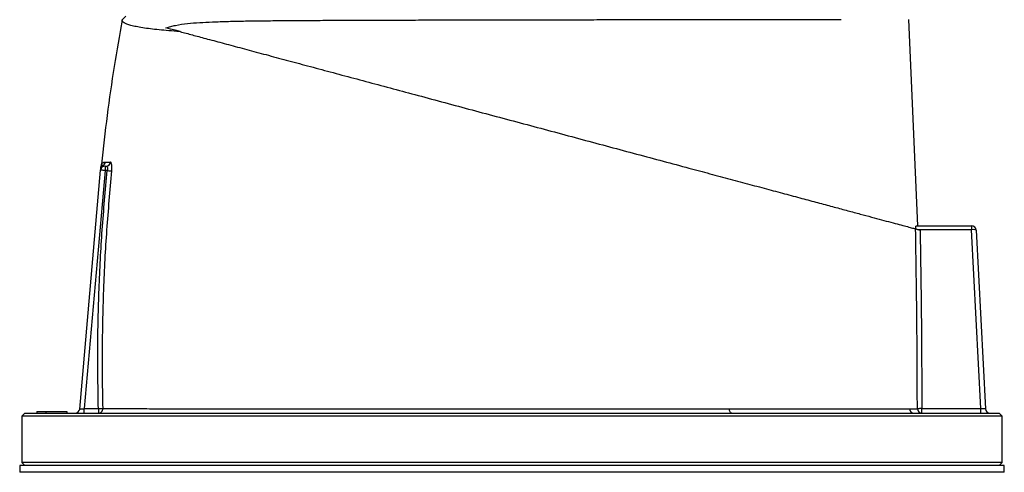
# Model space of a CAD drawing. Header units: millimetres. Extents: x 1225 to 2867, y 133 to 3867.
# Tile 8 of 9: x 1717 to 2375, y 3123 to 3425. Entities that reach past the tile are written whole.
import ezdxf

# ---------------------------------------------------------------- set-up
doc = ezdxf.new("R2010")
doc.units = ezdxf.units.MM

msp = doc.modelspace()

# ---------------------------------------------------------------- linework, layer by layer
at = {"color": 7, "linetype": 'Continuous', "lineweight": 25}
for p, q in [((1785.07, 3424.54), (1787.54, 3427)), ((2316.77, 3287), (2310.63, 3424.91)), ((1756.62, 3164.74), (1770.57, 3324.26)), ((1773.56, 3324), (1759.65, 3165)), ((1770.99, 3327.35), (1770.99, 3327.34)), ((1773.56, 3327), (1773.56, 3324)), ((1773.56, 3327), (1774.29, 3327)), ((1775.06, 3324), (1773.56, 3324)), ((2315.58, 3287), (2352.66, 3287)), ((2352.66, 3284.5), (2317.35, 3284.5)), ((2352.66, 3287), (2352.66, 3284.5)), ((2352.66, 3287), (2352.69, 3287)), ((2358.93, 3165), (2352.66, 3284.5)), ((2355.68, 3284.16), (2361.94, 3164.84)), ((1759.65, 3165), (1769.11, 3165)), ((1759.65, 3162), (1759.65, 3165)), ((1769.11, 3165), (1769.11, 3162)), ((2319.42, 3162), (2319.42, 3165)), ((2319.42, 3165), (2358.93, 3165)), ((2358.93, 3162), (2358.93, 3165)), ((1720.04, 3162), (1718.04, 3160)), ((1718.04, 3160), (1718.04, 3129)), ((2373.04, 3160), (1718.04, 3160)), ((1720.04, 3162), (2371.04, 3162)), ((1728.01, 3163), (1728.04, 3162)), ((1728.01, 3163), (1734.05, 3163)), ((1734.05, 3163), (1734.04, 3162)), ((1734.05, 3163), (1748.05, 3163)), ((1748.05, 3163), (1748.04, 3162)), ((2373.04, 3160), (2371.04, 3162)), ((2373.04, 3129), (2373.04, 3160)), ((1716.54, 3127), (1716.54, 3122.5)), ((2374.54, 3127), (1716.54, 3127)), ((1718.04, 3129), (1720.04, 3127)), ((2373.04, 3129), (1718.04, 3129)), ((2371.04, 3127), (2373.04, 3129)), ((2374.54, 3122.5), (2374.54, 3127))]:
    msp.add_line(p, q, dxfattribs=at)
at = {"color": 1, "linetype": 'Continuous', "lineweight": 25}
msp.add_line((2374.54, 3122.5), (1716.54, 3122.5), dxfattribs=at)
at = {"color": 7, "linetype": 'Continuous', "lineweight": 25, "flags": 128}
for points in [[(1823.75, 3416.76), (1820.46, 3417.64), (1817.31, 3418.49), (1814.31, 3419.29)], [(1773.56, 3324), (1772.98, 3324.05), (1772.42, 3324.1), (1771.9, 3324.15), (1771.45, 3324.19), (1771.08, 3324.22), (1770.8, 3324.24), (1770.63, 3324.26), (1770.57, 3324.26)], [(1775.06, 3324), (1775.55, 3323.95), (1776.04, 3323.9), (1776.49, 3323.86), (1776.9, 3323.82), (1777.27, 3323.78), (1777.57, 3323.75), (1777.8, 3323.73), (1777.96, 3323.71)], [(2352.82, 3284.51), (2352.74, 3284.5), (2352.66, 3284.5)], [(1756.62, 3164.74), (1756.68, 3164.74), (1756.85, 3164.76), (1757.13, 3164.78), (1757.51, 3164.82), (1757.97, 3164.86), (1758.49, 3164.9), (1759.06, 3164.95), (1759.65, 3165)], [(1769.11, 3165), (1769.61, 3165.01), (1770.1, 3165.03), (1770.56, 3165.04), (1770.98, 3165.05), (1771.35, 3165.06), (1771.65, 3165.07), (1771.88, 3165.07), (1772.03, 3165.08)], [(2319.42, 3165), (2318.87, 3165), (2318.33, 3164.99), (2317.83, 3164.99), (2317.39, 3164.98), (2317.02, 3164.98), (2316.73, 3164.98), (2316.53, 3164.98), (2316.43, 3164.98)], [(2361.94, 3164.84), (2361.88, 3164.85), (2361.71, 3164.86), (2361.43, 3164.87), (2361.06, 3164.89), (2360.6, 3164.91), (2360.08, 3164.94), (2359.51, 3164.97), (2358.93, 3165)], [(2192.38, 3162), (2192.09, 3162.05), (2191.81, 3162.21), (2191.55, 3162.46), (2191.32, 3162.8), (2191.13, 3163.22), (2190.98, 3163.7), (2190.87, 3164.23), (2190.83, 3164.78)]]:
    msp.add_lwpolyline(points, dxfattribs=at)
at = {"color": 7, "linetype": 'Continuous', "lineweight": 25}
for centre, radius, start, end in [((1770.78, 3329.99), 3, 298.59415, 354.2344), ((1774.26, 3329.96), 2.96, 270.5861, 354.8854), ((1773.56, 3324), 3, 90, 175), ((1773.61, 3324.71), 2.99, 117.80936, 174.97314), ((1773.76, 3326.26), 3, 158.52987, 174.98727), ((2340.81, 3285.13), 12.03, 357.04338, 8.95631), ((2352.69, 3284), 3, 3, 90), ((1769.07, 3164.97), 2.97, 270.71401, 2.09286), ((1753.63, 3165), 3, 270, 355), ((2314.06, 3164.97), 2.97, 181.37351, 269.4852), ((2319.43, 3165), 2.99, 180.36564, 269.90914), ((2364.93, 3165), 3, 183, 270)]:
    msp.add_arc(centre, radius, start, end, dxfattribs=at)
msp.add_ellipse((2352.69, 3284), major_axis=(3, 0.16), ratio=0.166667, start_param=0, end_param=1.518436, dxfattribs=at)
for points, knots in [([(1785.09, 3424.54), (1783.25, 3414.21), (1779.46, 3393.05), (1774.8, 3360.91), (1772.36, 3339.06), (1771.14, 3328.16)], [0, 0, 0, 0, 0.323091, 0.662083, 1, 1, 1, 1]), ([(1823.75, 3416.76), (1823.64, 3416.77), (1821.01, 3416.95), (1816.09, 3417.33), (1809.58, 3417.93), (1803.74, 3418.58), (1798.62, 3419.3), (1794.25, 3420.07), (1790.74, 3420.89), (1788.07, 3421.74), (1786.22, 3422.64), (1785.13, 3423.57), (1785.09, 3424.22), (1785.07, 3424.54)], [0, 0, 0, 0, 0.0043015, 0.1025559, 0.2008871, 0.2991405, 0.400327, 0.5015988, 0.6027856, 0.7014526, 0.8001202, 0.9000599, 1, 1, 1, 1]), ([(1814.31, 3419.29), (1815.39, 3419.64), (1817.56, 3420.35), (1822.28, 3421.33), (1828.65, 3422.26), (1836.76, 3422.85), (1845.79, 3423.26), (1856.01, 3423.63), (1867.43, 3423.88), (1879.44, 3424.04), (1892, 3424.15), (1905.18, 3424.23), (1918.99, 3424.31), (1933.4, 3424.38), (1948.26, 3424.43), (1963.49, 3424.48), (1979, 3424.52), (1995.36, 3424.56), (2012.55, 3424.6), (2030.54, 3424.63), (2048.65, 3424.67), (2066.73, 3424.7), (2084.67, 3424.73), (2102.4, 3424.75), (2119.87, 3424.78), (2137.04, 3424.8), (2153.8, 3424.83), (2170.05, 3424.85), (2185.73, 3424.87), (2200.8, 3424.88), (2215.21, 3424.9), (2228.87, 3424.92), (2241.87, 3424.93), (2254.22, 3424.94), (2261.71, 3424.95), (2265.45, 3424.96)], [0, 0, 0, 0, 0.009249, 0.018511, 0.04311, 0.067725, 0.092331, 0.122106, 0.15195, 0.181809, 0.211636, 0.241397, 0.27175, 0.302214, 0.332735, 0.363254, 0.393716, 0.424067, 0.457887, 0.491824, 0.525801, 0.559738, 0.593557, 0.627122, 0.660803, 0.694522, 0.728202, 0.761768, 0.795279, 0.828904, 0.862569, 0.896194, 0.929705, 0.964853, 1, 1, 1, 1]), ([(1823.75, 3416.76), (1826.43, 3416.04), (1831.78, 3414.61), (1841.14, 3412.1), (1851.67, 3409.28), (1863.52, 3406.11), (1876.13, 3402.73), (1889.43, 3399.16), (1903.48, 3395.4), (1918.27, 3391.44), (1933.75, 3387.29), (1949.71, 3383.01), (1966.05, 3378.63), (1983.03, 3374.08), (2000.64, 3369.36), (2018.82, 3364.49), (2037.17, 3359.58), (2055.55, 3354.65), (2073.99, 3349.71), (2092.41, 3344.77), (2110.78, 3339.85), (2128.89, 3335), (2146.62, 3330.25), (2162.91, 3325.88), (2177.8, 3321.89), (2191.38, 3318.26), (2204.53, 3314.73), (2217.18, 3311.34), (2229.26, 3308.1), (2240.61, 3305.06), (2251.19, 3302.23), (2260.98, 3299.61), (2270.05, 3297.17), (2278.37, 3294.95), (2285.89, 3292.93), (2292.73, 3291.1), (2298.88, 3289.45), (2304.36, 3287.98), (2308.94, 3286.76), (2312.56, 3285.78), (2314.44, 3285.28), (2315.2, 3285.08), (2315.28, 3285.06)], [0, 0, 0, 0, 0.02258, 0.045159, 0.070938, 0.096799, 0.122692, 0.148559, 0.174342, 0.200844, 0.227426, 0.254038, 0.280626, 0.307132, 0.335211, 0.363383, 0.391585, 0.419755, 0.447831, 0.476364, 0.504994, 0.533658, 0.562291, 0.590825, 0.614505, 0.638267, 0.662065, 0.685853, 0.709594, 0.73326, 0.756328, 0.779486, 0.80269, 0.825897, 0.849059, 0.872131, 0.897045, 0.922026, 0.947022, 0.971989, 0.99689, 1, 1, 1, 1]), ([(1773.77, 3329.69), (1774.25, 3329.69), (1775.21, 3329.69), (1776.54, 3329.69), (1777.2, 3329.69)], [0, 0, 0, 0, 0.499638, 1, 1, 1, 1]), ([(1777.96, 3323.71), (1778, 3324.15), (1778.09, 3325.24), (1778.09, 3326.91), (1777.93, 3328.45), (1777.63, 3329.5), (1777.34, 3329.63), (1777.2, 3329.69)], [0, 0, 0, 0, 0.13951, 0.349195, 0.563814, 0.782196, 1, 1, 1, 1]), ([(1769.11, 3165), (1768.89, 3178.31), (1768.44, 3204.93), (1769.41, 3244.77), (1771.44, 3284.49), (1773.85, 3310.83), (1775.06, 3324)], [0, 0, 0, 0, 0.250736, 0.501724, 0.75074, 1, 1, 1, 1]), ([(1770.64, 3324.98), (1770.66, 3325.21), (1770.7, 3325.68), (1770.74, 3326.13), (1770.77, 3326.51), (1770.77, 3326.48), (1770.77, 3326.47)], [0, 0, 0, 0, 0.281589, 0.570848, 0.850152, 1, 1, 1, 1]), ([(1771.12, 3328.16), (1771.12, 3328.06), (1771.1, 3327.82), (1771.03, 3327.54), (1770.97, 3327.38), (1770.96, 3327.35)], [0, 0, 0, 0, 0.366819, 0.867079, 1, 1, 1, 1]), ([(1777.96, 3323.71), (1776.76, 3310.58), (1774.36, 3284.3), (1772.45, 3247.36), (1771.65, 3215.59), (1771.55, 3189.03), (1771.87, 3173.06), (1772.03, 3165.08)], [0, 0, 0, 0, 0.249017, 0.498277, 0.698399, 0.849173, 1, 1, 1, 1]), ([(1772.22, 3327.36), (1772.32, 3327.3), (1772.69, 3327.1), (1773.19, 3327.04), (1773.56, 3327)], [0, 0, 0, 0, 0.26599, 1, 1, 1, 1]), ([(1774.29, 3327), (1774.43, 3326.97), (1774.71, 3326.9), (1775.03, 3326.38), (1775.19, 3325.61), (1775.19, 3324.76), (1775.1, 3324.22), (1775.06, 3324)], [0, 0, 0, 0, 0.226144, 0.44718, 0.658802, 0.863145, 1, 1, 1, 1]), ([(2316.43, 3164.98), (2316.36, 3184.48), (2316.22, 3224.51), (2315.6, 3264.53), (2315.28, 3285.06)], [0, 0, 0, 0, 0.487254, 1, 1, 1, 1]), ([(2315.28, 3285.06), (2315.35, 3285.04), (2315.49, 3285), (2316.08, 3284.84), (2316.89, 3284.62), (2317.67, 3284.42), (2318.14, 3284.29), (2318.28, 3284.25)], [0, 0, 0, 0, 0.221698, 0.4432, 0.669685, 0.905135, 1, 1, 1, 1]), ([(2315.41, 3285.02), (2315.4, 3285.29), (2315.4, 3285.83), (2315.43, 3286.46), (2315.49, 3286.91), (2315.55, 3286.97), (2315.58, 3287)], [0, 0, 0, 0, 0.245732, 0.491448, 0.737582, 1, 1, 1, 1]), ([(2318.28, 3284.25), (2318.59, 3264), (2319.2, 3224.25), (2319.35, 3184.5), (2319.42, 3165)], [0, 0, 0, 0, 0.509445, 1, 1, 1, 1]), ([(1772.03, 3165.08), (1772.85, 3165.07), (1774.49, 3165.07), (1777.49, 3165.06), (1780.9, 3165.05), (1785.27, 3165.03), (1790.77, 3165.02), (1797.62, 3165), (1805.3, 3164.98), (1813.82, 3164.96), (1823.16, 3164.94), (1832.93, 3164.92), (1843.03, 3164.9), (1853.4, 3164.88), (1864.34, 3164.86), (1876.03, 3164.85), (1888.44, 3164.83), (1901.55, 3164.82), (1915.23, 3164.81), (1929.46, 3164.8), (1944.21, 3164.79), (1959.13, 3164.79), (1974.2, 3164.78), (1989.33, 3164.78), (2004.79, 3164.78), (2020.52, 3164.78), (2036.49, 3164.78), (2052.33, 3164.78), (2067.99, 3164.78), (2083.43, 3164.78), (2098.9, 3164.78), (2114.36, 3164.77), (2129.73, 3164.77), (2142.94, 3164.77), (2154.07, 3164.77), (2163.21, 3164.78), (2172.22, 3164.78), (2181.47, 3164.78), (2187.59, 3164.78), (2190.83, 3164.78)], [0, 0, 0, 0, 0.020316, 0.040662, 0.061574, 0.082519, 0.111634, 0.140772, 0.169887, 0.199845, 0.229827, 0.259784, 0.287163, 0.314542, 0.342223, 0.369903, 0.399121, 0.428361, 0.457579, 0.487646, 0.517737, 0.547804, 0.577022, 0.606262, 0.63548, 0.665548, 0.69564, 0.725708, 0.754902, 0.784118, 0.813312, 0.843356, 0.873424, 0.903468, 0.922242, 0.941016, 0.959887, 0.978757, 1, 1, 1, 1]), ([(2190.83, 3164.78), (2195.75, 3164.78), (2205.62, 3164.79), (2219.58, 3164.8), (2232.87, 3164.81), (2245.33, 3164.82), (2256.92, 3164.83), (2267.57, 3164.84), (2277.27, 3164.84), (2285.99, 3164.85), (2293.66, 3164.86), (2298.8, 3164.87), (2302.73, 3164.87), (2305.73, 3164.88), (2308.76, 3164.89), (2310.33, 3164.9), (2311.09, 3164.9)], [0, 0, 0, 0, 0.080763, 0.161801, 0.242933, 0.32397, 0.404731, 0.485494, 0.566534, 0.647666, 0.728705, 0.809469, 0.837176, 0.892662, 0.948147, 1, 1, 1, 1]), ([(2311.09, 3164.9), (2312.33, 3164.91), (2314.63, 3164.94), (2315.86, 3164.96), (2316.43, 3164.98)], [0, 0, 0, 0, 0.537274, 1, 1, 1, 1])]:
    msp.add_open_spline(points, degree=3, knots=knots, dxfattribs=at)
at = {"color": 1, "linetype": 'Continuous', "lineweight": 25}
for points, knots in [([(1771.18, 3328.16), (1771.16, 3328.13), (1771.11, 3328.04), (1771.32, 3328.41), (1771.77, 3328.97), (1772.57, 3329.56), (1773.45, 3329.66), (1773.77, 3329.69)], [0, 0, 0, 0, 0.08429, 0.261318, 0.438385, 0.793343, 1, 1, 1, 1]), ([(1770.99, 3327.34), (1770.98, 3327.34), (1770.9, 3327.27), (1771.26, 3327.67), (1771.9, 3327.46), (1772.22, 3327.36)], [0, 0, 0, 0, 0.07542, 0.537788, 1, 1, 1, 1])]:
    msp.add_open_spline(points, degree=3, knots=knots, dxfattribs=at)

doc.saveas('drawing.dxf')
